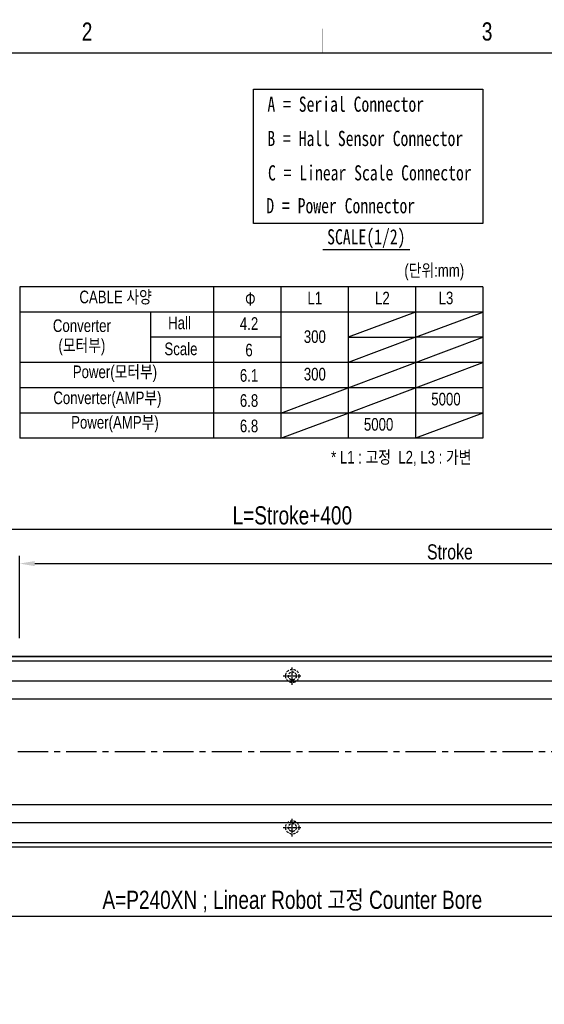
# Model space of a CAD drawing. Extents: x -21 to 1900, y -28 to 1322.
# Tile 17 of 21: x 515 to 948, y 510 to 1322. Entities that reach past the tile are written whole.
import ezdxf
from ezdxf.enums import TextEntityAlignment as Align

# ---------------------------------------------------------------- set-up
doc = ezdxf.new("R2010")
doc.units = 0
doc.header["$LTSCALE"] = 2
doc.header["$MEASUREMENT"] = 0
doc.linetypes.add('CENTER', pattern=[2, 1.25, -0.25, 0.25, -0.25])
doc.linetypes.add('DASHED', pattern=[0.75, 0.5, -0.25])
doc.layers.get('0').update_dxf_attribs({"linetype": 'CONTINUOUS'})
doc.layers.get('DEFPOINTS').update_dxf_attribs({"linetype": 'CONTINUOUS'})
for name, color, linetype in [('2', 4, 'CONTINUOUS'), ('3', 4, 'CONTINUOUS'), ('CENTERLINE', 3, 'CENTER'), ('HIDDEN', 5, 'DASHED')]:
    doc.layers.add(name, color=color, linetype=linetype)
doc.styles.add('ROMANS', font='ROMANS.shx', dxfattribs={"width": 0.8})
doc.styles.get("Standard").update_dxf_attribs({"font": 'Gulim.ttf', "width": 0.8})
doc.dimstyles.new('ISO-25', dxfattribs={"dimscale": 4, "dimtxt": 2.5, "dimasz": 2.5, "dimexe": 1.25, "dimexo": 0.25, "dimtad": 1, "dimdsep": 46, "dimtxsty": 'ROMANS', "dimcen": 2.5, "dimclrd": 4, "dimclre": 4, "dimadec": 0, "dimazin": 0, "dimtfac": 1, "dimtmove": 0, "dimatfit": 3, "dimfxl": 0, "dimlwd": 9, "dimlwe": 9, "dimarcsym": 0})

# ---------------------------------------------------------------- blocks, each defined once
blk = doc.blocks.new('*D7')
at = {"color": 4, "lineweight": 25}
for p, q in [((515.2, 812.42), (515.2, 880.07)), ((1225.2, 812.42), (1225.2, 880.07)), ((527.7, 873.82), (1212.7, 873.82))]:
    blk.add_line(p, q, dxfattribs=at)
at = {"color": 4}
for points in [[(527.7, 875.9), (527.7, 871.73), (515.2, 873.82)], [(1212.7, 875.9), (1212.7, 871.73), (1225.2, 873.82)]]:
    blk.add_solid(points, dxfattribs=at)
at = {"layer": 'DEFPOINTS', "color": 0}
for p in [(1225.2, 873.82), (515.2, 811.17), (1225.2, 811.17)]:
    blk.add_point(p, dxfattribs=at)
at = {"color": 4, "insert": (870.2, 883.37), "char_height": 12.5, "attachment_point": 5}
blk.add_mtext('Stroke', dxfattribs=at)
blk = doc.blocks.new('*D8')
at = {"color": 4, "lineweight": 25}
for p, q in [((185.2, 798.67), (185.2, 909.53)), ((1280.2, 902.03), (200.2, 902.03)), ((1295.2, 798.67), (1295.2, 909.53))]:
    blk.add_line(p, q, dxfattribs=at)
at = {"color": 4}
for points in [[(200.2, 904.53), (200.2, 899.53), (185.2, 902.03)], [(1280.2, 904.53), (1280.2, 899.53), (1295.2, 902.03)]]:
    blk.add_solid(points, dxfattribs=at)
at = {"layer": 'DEFPOINTS', "color": 0}
for p in [(185.2, 902.03), (185.2, 797.17), (1295.2, 797.17)]:
    blk.add_point(p, dxfattribs=at)
at = {"color": 4, "insert": (740.2, 913.5), "char_height": 15, "attachment_point": 5}
blk.add_mtext('L=Stroke+400', dxfattribs=at)
blk = doc.blocks.new('*D9')
at = {"color": 4, "lineweight": 25}
for p, q in [((260.2, 647.17), (260.2, 575.46)), ((1220.2, 647.17), (1220.2, 575.46)), ((275.2, 582.96), (1205.2, 582.96))]:
    blk.add_line(p, q, dxfattribs=at)
at = {"color": 4}
for points in [[(275.2, 585.46), (275.2, 580.46), (260.2, 582.96)], [(1205.2, 585.46), (1205.2, 580.46), (1220.2, 582.96)]]:
    blk.add_solid(points, dxfattribs=at)
at = {"layer": 'DEFPOINTS', "color": 0}
for p in [(260.2, 648.67), (1220.2, 648.67), (1220.2, 582.96)]:
    blk.add_point(p, dxfattribs=at)
at = {"color": 4, "insert": (740.2, 595.08), "char_height": 15, "attachment_point": 5}
blk.add_mtext('A=P240XN ; Linear Robot 고정 Counter Bore', dxfattribs=at)

msp = doc.modelspace()

# ---------------------------------------------------------------- linework, layer by layer
for p, q in [((186.20099, 797.172), (1294.20099, 797.172)), ((1289.70099, 797.172), (205.20099, 797.172)), ((186.20099, 793.672), (1294.20099, 793.672)), ((199.20099, 777.172), (1281.20099, 777.172)), ((199.20099, 762.172), (1281.20099, 762.172)), ((199.20099, 675.172), (1281.20099, 675.172)), ((199.20099, 660.172), (1281.20099, 660.172)), ((186.20099, 643.672), (1294.20099, 643.672)), ((186.20099, 640.172), (1294.20099, 640.172))]:
    msp.add_line(p, q)
at = {"const_width": 1}
msp.add_lwpolyline([(0, 1295), (1900, 1295)], dxfattribs=at)
at = {"layer": '2'}
for p, q in [((765.47893, 1132.73862), (837.10643, 1132.73862)), ((897.28061, 1102.135), (515.374, 1102.135)), ((515.374, 1102.135), (515.374, 977.135)), ((675.05839, 1102.135), (675.05839, 977.135)), ((730.61394, 1102.135), (730.61394, 977.135)), ((786.1695, 1102.135), (786.1695, 977.135)), ((841.72505, 1102.135), (841.72505, 977.135)), ((897.28061, 1102.135), (897.28061, 977.135)), ((897.28061, 1081.30167), (515.374, 1081.30167)), ((623.29451, 1081.30167), (623.29451, 1039.635)), ((841.72505, 1081.30167), (786.1695, 1060.46833)), ((841.72505, 1060.46833), (897.28061, 1081.30167)), ((730.61394, 1060.46833), (623.29451, 1060.46833)), ((841.72505, 1060.46833), (786.1695, 1039.635)), ((786.1695, 1060.46833), (841.72505, 1060.46833)), ((841.72505, 1039.635), (897.28061, 1060.46833)), ((897.28061, 1060.46833), (841.72505, 1060.46833)), ((897.28061, 1039.635), (515.374, 1039.635)), ((786.1695, 1018.80167), (841.72505, 1039.635)), ((841.72505, 1018.80167), (897.28061, 1039.635)), ((897.28061, 1018.80167), (515.374, 1018.80167)), ((730.61394, 997.96833), (786.1695, 1018.80167)), ((786.1695, 997.96833), (841.72505, 1018.80167)), ((897.28061, 997.96833), (515.374, 997.96833)), ((730.61394, 977.135), (786.1695, 997.96833)), ((897.28061, 997.96833), (841.72505, 977.135)), ((897.28061, 977.135), (515.374, 977.135))]:
    msp.add_line(p, q, dxfattribs=at)
msp.add_lwpolyline([(708.1664, 1265), (897.28061, 1265), (897.28061, 1154.37544), (708.1664, 1154.37544)], close=True, dxfattribs=at)
at = {"layer": '3', "const_width": 0.25}
msp.add_lwpolyline([(765, 1315), (765, 1295)], dxfattribs=at)
at = {"layer": 'CENTERLINE'}
for p, q in [((740.20099, 773.672), (740.20099, 788.672)), ((732.70099, 781.172), (747.70099, 781.172)), ((740.20099, 648.672), (740.20099, 663.672)), ((732.70099, 656.172), (747.70099, 656.172))]:
    msp.add_line(p, q, dxfattribs=at)
at = {"layer": 'CENTERLINE', "ltscale": 10}
msp.add_line((1298.67906, 718.672), (182.00323, 718.672), dxfattribs=at)
at = {"layer": 'HIDDEN', "ltscale": 2}
for centre, radius in [((740.20099, 781.172), 5.5), ((740.20099, 781.172), 3.3), ((740.20099, 656.172), 5.5), ((740.20099, 656.172), 3.3)]:
    msp.add_circle(centre, radius, dxfattribs=at)

# ---------------------------------------------------------------- texts
at = {"layer": '2'}
for s, insert, char_height, attachment_point in [('{\\f굴림체|b0|i0|c129|p49;A = Serial Connector}', (784.27375, 1252.62634), 12.5, 5), ('{\\f굴림체|b0|i0|c129|p49;B = Hall Sensor Connector}', (800.39292, 1224.34051), 12.5, 5), ('{\\f굴림체|b0|i0|c129|p49;C = Linear Scale Connector}', (804.13245, 1195.98586), 12.5, 5), ('{\\f굴림체|b0|i0|c129|p49;D = Power Connector}', (780.13041, 1168.86878), 12.5, 5), ('{\\f굴림체|b0|i0|c129|p49;SCALE(1/2)}', (801.23041, 1141.67294), 12.5, 5), ('{\\f굴림|b0|i0|c129|p49;(단위:mm)}', (857.29285, 1114.07558), 10.4166667, 5), ('{\\f굴림|b0|i0|c129|p49; CABLE 사양 }', (592.87277, 1093.18342), 10.4166667, 5), ('{\\f굴림체|b0|i0|c129|p49;Φ}', (709.88182, 1086.54904), 10.4166667, 9), ('{\\f굴림|b0|i0|c129|p49;L1}', (758.7691, 1092.84514), 10.4166667, 5), ('{\\f굴림|b0|i0|c129|p49;L2}', (814.5176, 1092.84514), 10.4166667, 5), ('{\\f굴림|b0|i0|c129|p49;L3}', (866.93784, 1092.84514), 10.4166667, 5), ('{\\f굴림|b0|i0|c129|p49;Converter}', (566.60355, 1069.96289), 10.4166667, 5), ('{\\f굴림|b0|i0|c129|p49;Hall}', (647.12214, 1072.27468), 10.4166667, 5), ('{\\f굴림|b0|i0|c129|p49;4.2}', (704.49038, 1071.79337), 10.4166667, 5), ('{\\f굴림|b0|i0|c129|p49;300}', (758.7691, 1060.92516), 10.4166667, 5), ('{\\f굴림|b0|i0|c129|p49;(모터부)}', (566.60355, 1052.3374), 10.4166667, 5), ('{\\f굴림|b0|i0|c129|p49;Scale}', (648.32228, 1050.82006), 10.4166667, 5), ('{\\f굴림|b0|i0|c129|p49;6}', (704.49038, 1049.87781), 10.4166667, 5), ('{\\f굴림|b0|i0|c129|p49;Power(모터부)}', (593.86315, 1030.42017), 10.4166667, 5), ('{\\f굴림|b0|i0|c129|p49;6.1}', (704.49038, 1028.92911), 10.4166667, 5), ('{\\f굴림|b0|i0|c129|p49;300}', (758.7691, 1029.99678), 10.4166667, 5), ('{\\f굴림|b0|i0|c129|p49;Converter(AMP부)}', (587.64748, 1008.96249), 10.4166667, 5), ('{\\f굴림|b0|i0|c129|p49;6.8}', (704.49038, 1008.21114), 10.4166667, 5), ('{\\f굴림|b0|i0|c129|p49;5000}', (866.93784, 1009.40501), 10.4166667, 5), ('{\\f굴림|b0|i0|c129|p49;Power(AMP부)}', (593.86315, 988.7535), 10.4166667, 5), ('{\\f굴림|b0|i0|c129|p49;6.8}', (704.49038, 987.26244), 10.4166667, 5), ('{\\f굴림|b0|i0|c129|p49;5000}', (811.38228, 988.57168), 10.4166667, 5), ('{\\f굴림|b0|i0|c129|p49;* L1 : 고정  L2, L3 : 가변}', (830.03368, 960.58393), 10.4166667, 5)]:
    msp.add_mtext(s, dxfattribs=dict(at, insert=insert, char_height=char_height, attachment_point=attachment_point))
at = {"layer": '3', "width": 0.8}
for s, p in [('2', (570.882, 1312.7085)), ('3', (900.882, 1312.7085))]:
    msp.add_text(s, height=15, dxfattribs=at).set_placement(p, align=Align.MIDDLE)

# ---------------------------------------------------------------- dimensions: what is measured, and where the dimension line sits
for base, p1, p2, text, override, picture, middle in [((185.20099, 902.03491), (1295.20099, 797.172), (185.20099, 797.172), 'L=Stroke+400', {"dimscale": 6, "dimdec": 4, "dimtxsty": 'Standard', "dimclrt": 4, "dimtdec": 4, "dimlwd": 25, "dimlwe": 25}, '*D8', (740.20099, 913.50462)), ((1225.20099, 873.81574), (515.20099, 811.172), (1225.20099, 811.172), 'Stroke', {"dimscale": 5, "dimdec": 4, "dimtxsty": 'Standard', "dimclrt": 4, "dimtdec": 4, "dimlwd": 25, "dimlwe": 25}, '*D7', (870.20099, 883.36551)), ((1220.20099, 582.96038), (260.20099, 648.672), (1220.20099, 648.672), 'A=P240XN ; Linear Robot 고정 Counter Bore', {"dimscale": 6, "dimdec": 4, "dimtxsty": 'Standard', "dimclrt": 4, "dimtdec": 4, "dimlwd": 25, "dimlwe": 25}, '*D9', (740.20099, 595.07922))]:
    dim = msp.add_linear_dim(base=base, p1=p1, p2=p2, text=text, dimstyle='ISO-25', override=override)
    dim.commit()
    dim.dimension.update_dxf_attribs({"geometry": picture, "text_midpoint": middle})

doc.saveas('drawing.dxf')
